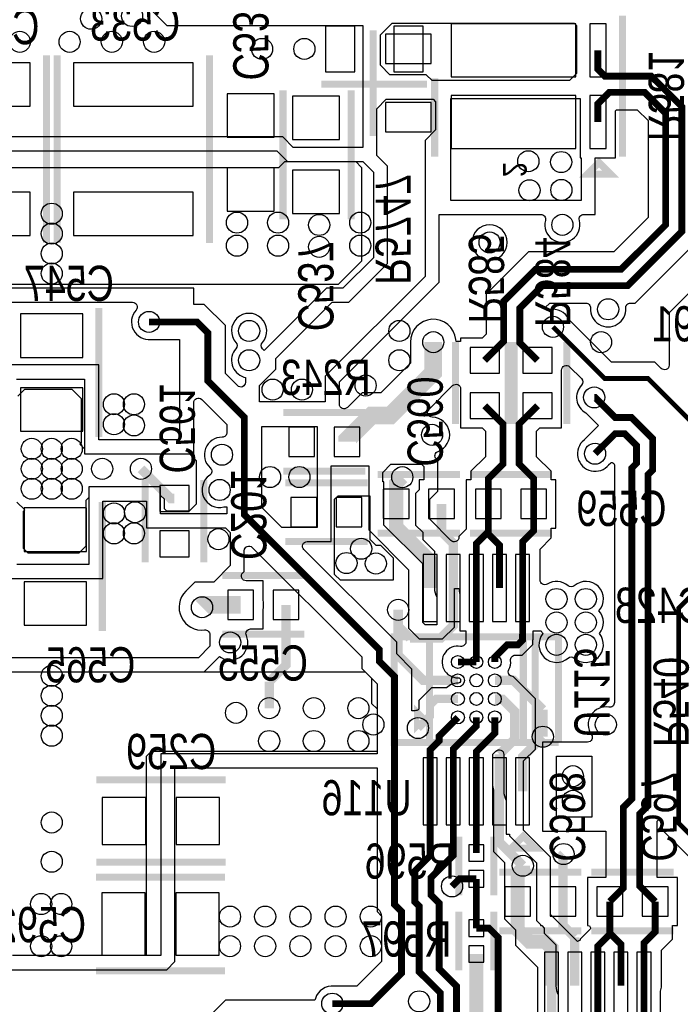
# Model space of a CAD drawing. Extents: x -394 to 5394, y -1015 to 6968.
# Tile 36 of 63: x 1147 to 1709, y 1762 to 2602. Entities that reach past the tile are written whole.
import ezdxf

# ---------------------------------------------------------------- set-up
doc = ezdxf.new("R2010")
doc.units = 0
for name, color, linetype in [('ET_BOTTOM', 1, 'CONTINUOUS'), ('PG_SILKSCREEN_BOTTOM', 2, 'CONTINUOUS'), ('PIN_BOTTOM', 1, 'CONTINUOUS'), ('RD_SILKSCREEN_BOTTOM', 254, 'CONTINUOUS'), ('VC_BOTTOM', 1, 'CONTINUOUS')]:
    doc.layers.add(name, color=color, linetype=linetype)

msp = doc.modelspace()

# ---------------------------------------------------------------- linework, layer by layer
at = {"layer": 'ET_BOTTOM'}
for points in [[(1439, 2597), (1439, 2530.9708), (1438.9998, 2530.9706), (1438.9998, 2493.0502), (1379.6998, 2493.0502), (1370.75, 2502), (969.0708, 2502), (968.0706, 2503.0002), (915.8794, 2503.0002), (914.8792, 2502), (911.41, 2502), (911.41, 2616), (1253, 2616), (1272, 2597)], [(1615, 2550), (1498, 2550), (1493, 2555), (1462, 2555), (1454, 2563), (1454, 2589), (1464, 2599), (1619, 2599), (1621, 2597), (1621, 2556)], [(1413, 2361), (1427, 2361), (1460, 2394), (1460, 2477), (1451, 2486), (1451, 2526), (1459, 2534), (1499, 2534), (1501, 2532), (1501, 2508), (1492, 2499), (1492, 2383), (1407, 2298), (1407, 2276), (1351, 2276), (1351, 2290), (1365, 2304), (1365, 2313)], [(1624.2598, 2484.2198), (1625, 2484.2198), (1625, 2447.85), (1513.85, 2447.85), (1513.85, 2534.8), (1624.2598, 2534.8)], [(1353.0002, 2255), (1400, 2255), (1400, 2169), (1370.0006, 2169), (1353.001, 2185.9996), (1353.001, 2244.5895), (1353.0002, 2244.5903)], [(1445, 2159), (1450, 2154), (1454, 2154), (1465, 2143), (1465, 2124), (1420, 2124), (1415, 2129), (1415, 2193), (1418, 2196), (1445, 2196)], [(1634, 1922), (1604, 1922), (1604, 1974), (1634, 1974)]]:
    msp.add_lwpolyline(points, close=True, dxfattribs=at)
for points, const_width in [([(1639.26, 2575.74), (1639.26, 2559.6), (1645.06, 2553.8), (1684.7162, 2553.8), (1710.8, 2527.7162), (1710.8, 2421.2838), (1664.7162, 2375.2), (1592.0162, 2375.2), (1572.8, 2355.9838), (1572.8, 2326.46), (1587.84, 2311.42)], 5.8), ([(1639.26, 2514.72), (1639.26, 2530.26), (1649, 2540), (1679, 2540), (1697, 2522), (1697, 2427), (1659, 2389), (1586.3, 2389), (1559, 2361.7), (1559, 2327.58), (1542.84, 2311.42)], 5.8), ([(1413, 1763), (1446, 1763), (1472, 1789), (1472, 1841.6523), (1466, 1847.6523), (1466, 2042), (1453, 2055), (1453, 2064.9285), (1338.1008, 2179.8277), (1338.1008, 2238.4176), (1338.1, 2238.4184), (1338.1, 2262.9001), (1307, 2294.0001), (1307, 2335), (1297.75, 2344.25), (1256.9, 2344.25)], 5.8), ([(1499, 2327), (1499, 2300.9999), (1462.4148, 2264.4147), (1446.4554, 2264.4147), (1425.5559, 2243.5152), (1425.5559, 2242.0152)], 15), ([(1542.84, 2272.84), (1558.37, 2257.31), (1558.37, 2223.1413), (1545.98, 2210.7513), (1545.98, 2189.05)], 5.8), ([(1587.84, 2272.84), (1572.17, 2257.17), (1572.17, 2223.1413), (1584.56, 2210.7513), (1584.56, 2189.05)], 5.8), ([(1688.02, 1850.1), (1674.8, 1863.32), (1674.8, 1924.8), (1682, 1932), (1682, 2214), (1686, 2218), (1686, 2244.6587), (1667.8887, 2262.77), (1653.97, 2262.77), (1636.87, 2279.87), (1636.13, 2279.87)], 5.8), ([(1649.44, 1850.1), (1661, 1861.66), (1661, 1930.5162), (1668.2, 1937.7162), (1668.2, 2219.7162), (1672.2, 2223.7162), (1672.2, 2238.9425), (1662.1725, 2248.97), (1653.97, 2248.97), (1636.87, 2231.87)], 5.8), ([(1250, 2219), (1275.31, 2193.69), (1278.5, 2193.69)], 8), ([(1467.45, 2189.05), (1467.45, 2206.67), (1472.63, 2211.85)], 12), ([(1496.37, 2117.33), (1496.37, 2140.57), (1467.45, 2169.49), (1467.45, 2189.05)], 12), ([(1516.06, 2117.33), (1516.06, 2155.34), (1506.03, 2165.37), (1506.03, 2189.05)], 8), ([(1545.98, 2189.05), (1545.98, 2165.4), (1545.03, 2164.45)], 5.8), ([(1575.11, 2117.33), (1575.11, 2156.78), (1584.56, 2166.23), (1584.56, 2189.05)], 5.8), ([(1545.03, 2164.45), (1535.74, 2155.16), (1535.74, 2117.33)], 5.8), ([(1555.42, 2117.33), (1555.42, 2154.06), (1545.03, 2164.45)], 5.8), ([(1479.2, 2074.75), (1505.5, 2074.75), (1516.06, 2085.31), (1516.06, 2117.33)], 8), ([(1535.74, 2054.342), (1535.74, 2117.33)], 5.8), ([(1575.11, 2117.33), (1575.11, 2077.08), (1575, 2076.97), (1575, 2073), (1571, 2069), (1562, 2069), (1551.488, 2058.488), (1551.488, 2054.342)], 5.8), ([(1335, 2103), (1304, 2103), (1302, 2101)], 15), ([(1359.25, 2037.45), (1373.58, 2051.78), (1373.58, 2103)], 8), ([(1469.13, 2098.8), (1469.13, 2084.82)], 8), ([(1469.13, 2084.82), (1469.13, 2080.05), (1469, 2079.92), (1469, 2060.1108), (1490.5168, 2038.594), (1519.992, 2038.594)], 8), ([(1469.13, 2084.82), (1479.2, 2074.75)], 8), ([(1519.992, 2054.342), (1535.74, 2054.342)], 5.8), ([(1359.25, 2014.95), (1359.25, 2037.45)], 8), ([(1551.488, 2038.594), (1567.406, 2038.594), (1592.3806, 2013.6194)], 8), ([(1486, 1998), (1496.2531, 2008.2531), (1496.2531, 2017.5669), (1501.5322, 2022.846), (1519.992, 2022.846)], 7), ([(1551.488, 2022.846), (1552.154, 2022.846), (1552.402, 2022.598), (1557.9128, 2022.598), (1568.3398, 2012.171), (1568.3398, 1988.499), (1555.42, 1975.5792)], 8), ([(1592.3806, 2013.6194), (1592.3806, 1990.6194)], 8), ([(1519.992, 2007.098), (1504, 1991.106), (1504, 1987.14), (1496.37, 1979.51), (1496.37, 1944.11)], 5.8), ([(1516.06, 1944.11), (1516.06, 1980.06), (1535.74, 1999.74), (1535.74, 2007.098)], 5.8), ([(1551.488, 2007.098), (1551.488, 1993.5676), (1535.74, 1977.8196), (1535.74, 1944.11)], 5.8), ([(1592.3806, 1990.6194), (1575.11, 1973.3488), (1575.11, 1944.11)], 8), ([(1555.42, 1975.5792), (1555.42, 1944.11)], 8), ([(1575.3621, 1880.6014), (1555.42, 1900.5435), (1555.42, 1944.11)], 8), ([(1496.37, 1944.11), (1496.37, 1889.2015), (1483.3, 1876.1315), (1483.3, 1849.8685), (1487, 1846.1685), (1487, 1790.3153), (1505.04, 1772.2753), (1505.04, 1583.96), (1520, 1569)], 5.8), ([(1516.06, 1944.11), (1516.06, 1889.3753), (1497.1, 1870.4153), (1497.1, 1855.5847), (1504, 1848.6847), (1504, 1792.8315), (1518.84, 1777.9915), (1518.84, 1617.16), (1542, 1594)], 5.8), ([(1535.74, 1944.11), (1535.74, 1891.47)], 5.8), ([(1609.49, 1850.1), (1609.49, 1890.17), (1609.94, 1890.62)], 8), ([(1570.91, 1850.1), (1570.91, 1873.91), (1575.3621, 1878.3621), (1575.3621, 1880.6014)], 12), ([(1515, 1863), (1521.43, 1869.43), (1535.74, 1869.43)], 5.8), ([(1535.74, 1827.38), (1535.74, 1869.43)], 5.8), ([(1599.83, 1778.38), (1599.83, 1810.37), (1594.2, 1816), (1581, 1816), (1570.91, 1826.09), (1570.91, 1850.1)], 12), ([(1609.49, 1850.1), (1609.49, 1829.76), (1619.52, 1819.73)], 8), ([(1649.44, 1850.1), (1649.44, 1823.11), (1649.9, 1822.65)], 5.8), ([(1688.02, 1850.1), (1688.02, 1824.32), (1678.57, 1814.87), (1678.57, 1778.38)], 5.8), ([(1535.74, 1827.38), (1546.52, 1827.38), (1554.3427, 1819.5573), (1554.3427, 1666.6573), (1561, 1660), (1561, 1530), (1609, 1482), (1630, 1482), (1643.8987, 1495.8987), (1643.8987, 1511.8813), (1639.2, 1516.58), (1639.2, 1530.48)], 5.8), ([(1619.52, 1819.73), (1619.52, 1778.38)], 8), ([(1639.2, 1778.38), (1639.2, 1811.95), (1649.9, 1822.65)], 5.8), ([(1649.9, 1822.65), (1658.88, 1813.67), (1658.88, 1778.38)], 5.8), ([(1543, 1652), (1535.74, 1659.26), (1535.74, 1805.34)], 12), ([(1599.83, 1778.38), (1599.83, 1735.96), (1576.14, 1712.27), (1576.14, 1695.86), (1588.104, 1683.896), (1623.452, 1683.896)], 8), ([(1639.2, 1715.392), (1639.2, 1778.38)], 5.8), ([(1654.948, 1715.392), (1678.57, 1739.014), (1678.57, 1778.38)], 5.8)]:
    msp.add_lwpolyline(points, dxfattribs=dict(at, const_width=const_width))
for points in [[(1425.8286, 2271.3654, -0.668177), (1419.0002, 2274.1938), (1419.0002, 2293.0294), (1504.0002, 2378.0294), (1504.0002, 2435.8498), (1590.6292, 2435.8498, -0.491997), (1594.4967, 2430.8288, 1.298255), (1623.5033, 2430.8288, -0.491997), (1627.3708, 2435.8498), (1637.0002, 2435.8498), (1637.0002, 2484.2198), (1654.2602, 2484.2198), (1654.2602, 2524.1881), (1655.1719, 2525.0998), (1672.8281, 2525.0998), (1682.0998, 2515.8281), (1682.0998, 2433.1719), (1652.8281, 2403.9002), (1580.1281, 2403.9002), (1544.0998, 2367.8719), (1544.0998, 2333.7519), (1540.7681, 2330.4202), (1522.3398, 2330.4202), (1522.3398, 2327.6213), (1518.5704, 2327.6213), (1518.3547, 2329.3775, 0.940681), (1479.4998, 2327), (1479.4998, 2309.0771), (1454.3376, 2283.9149), (1438.3782, 2283.9149)], [(1562.0002, 2412, 1), (1531.9998, 2412, 1)], [(1693.1714, 2304.6279), (1687.7991, 2310.0002), (1650.7991, 2310.0002), (1614.7155, 2346.0838), (1614.567, 2346.3987, 0.350582), (1597.7459, 2354.643), (1596.6742, 2354.4048), (1594.4836, 2356.5954), (1598.1881, 2360.2998), (1629.0443, 2360.2998, -0.434409), (1633.0349, 2356.0262, 1.070921), (1662.9651, 2356.0262, -0.434409), (1666.9557, 2360.2998), (1670.8881, 2360.2998), (1717.7856, 2407.1973, -0.668179), (1721.1998, 2405.7831), (1721.1998, 2404.4128), (1737.1982, 2388.4144, -0.668179), (1735.784, 2385.0002), (1733.0294, 2385.0002), (1699.9998, 2351.9706), (1699.9998, 2307.4563, -0.668174)], [(1621.8306, 1816.1403), (1599.0002, 1838.9706), (1599.0002, 1887.9706), (1576.0002, 1910.9706), (1576.0002, 1970.0294), (1586.0002, 1980.0294), (1586.0002, 2022.9706), (1566.9706, 2042.0002), (1566.8721, 2042.0002, -0.568473), (1563.3558, 2047.9069, 0.150489), (1564.9199, 2055.698, -0.444002), (1568.8997, 2060.0998), (1574.6866, 2060.0998), (1583.9002, 2069.3134), (1583.9002, 2073.2834), (1584.0102, 2073.3934), (1584.0102, 2080.8298), (1590.8245, 2080.8298, 0.046899), (1592.3916, 2078.5, 0.91983), (1613.8685, 2057.7031, -0.375264), (1619.1315, 2057.7031, 0.91983), (1640.6084, 2078.5, 0.369443), (1640.1806, 2098, 0.940291), (1619.1315, 2119.2969, -0.375264), (1613.8685, 2119.2969, 0.329071), (1596.1133, 2120.7595, -0.587401), (1590.0102, 2124.162), (1590.0102, 2150.6081), (1599.4602, 2160.0581), (1599.4602, 2168.5498), (1603.5602, 2168.5498), (1603.5602, 2209.5502), (1599.4602, 2209.5502), (1599.4602, 2216.9232), (1587.0702, 2229.3132), (1587.0702, 2250.9981), (1589.9119, 2253.8398), (1608.3402, 2253.8398), (1608.3402, 2303.2037, -0.668174), (1615.1686, 2306.0321), (1625.2971, 2295.9036, -0.40925), (1625.3447, 2290.2952, 0.496415), (1628.9897, 2266.6783), (1639.7979, 2255.87), (1627.5591, 2243.6312), (1627.4744, 2243.5631, 1.114862), (1648.5631, 2222.4744), (1648.6312, 2222.5591), (1649.8856, 2223.8135, -0.668179), (1653.2998, 2222.3993), (1653.2998, 2019.7115, -0.466318), (1648.6051, 2015.7723, 0.67056), (1633.7692, 1992.3159, -0.609055), (1630.5077, 1986.0002), (1591.9998, 1986.0002), (1591.9998, 1909.9998), (1646.0998, 1909.9998), (1646.0998, 1870.6002), (1630.4398, 1870.6002), (1630.4398, 1829.5998), (1630.9493, 1829.5998, -0.668179), (1632.3635, 1826.1856), (1624.2998, 1818.1219), (1624.2998, 1817.163)], [(1514.0114, 2157.9595), (1496.0002, 2175.9706), (1496.0002, 2193.0294), (1503.0002, 2200.0294), (1503.0002, 2225.9706), (1501.658, 2227.3129, -0.548838), (1503.1209, 2233.901, 0.834169), (1498.1841, 2262.9991, -0.66375), (1495.4047, 2269.8272), (1515.5114, 2289.9338, -0.668177), (1522.3398, 2287.1054), (1522.3398, 2253.8398), (1540.7681, 2253.8398), (1543.4698, 2251.1381), (1543.4698, 2229.3132), (1531.0798, 2216.9232), (1531.0798, 2209.5502), (1526.9798, 2209.5502), (1526.9798, 2167.4719), (1520.8398, 2161.3319), (1520.8398, 2160.7879, -0.668177)], [(1480.9002, 2012.7152), (1480.9002, 2048.1719), (1467.9002, 2061.1719), (1467.9002, 2071.1004), (1388.8292, 2150.1714, -0.668175), (1391.6576, 2156.9998), (1412.0002, 2156.9998), (1412.0002, 2221.515), (1443.9998, 2221.515), (1443.9998, 2167.0294), (1477.9998, 2133.0294), (1477.9998, 2083.0294), (1487.0294, 2073.9998), (1506.9706, 2073.9998), (1517.0002, 2084.0294), (1517.0002, 2117.0071), (1520.7418, 2117.0071), (1520.9812, 2115.282, 0.04752), (1521.6333, 2112.5324), (1521.7398, 2112.2192), (1521.7398, 2080.8298), (1526.8398, 2080.8298), (1526.8398, 2071.6089, -0.462936), (1522.1889, 2067.6623, 1.094074), (1520.2096, 2040.8436, -0.423686), (1522.2416, 2038.8116, 0.00806), (1522.2416, 2038.3764, -0.423686), (1520.2096, 2036.3444, 0.204353), (1510.4003, 2032.3462), (1497.5971, 2032.3462), (1486.7529, 2021.502), (1486.7529, 2014.9544, -0.39287), (1484.8996, 2012.9598, 0.027492), (1483.2649, 2012.7487), (1483.0841, 2012.7152)], [(1502.0598, 2086.0598), (1502, 2086), (1492, 2086), (1490, 2088), (1490, 2138), (1457.0002, 2170.9998), (1457.0002, 2208.0002), (1456, 2208.0002), (1456, 2216), (1463, 2223), (1489, 2223), (1491, 2221), (1491, 2209.5502), (1487.0298, 2209.5502), (1487.0298, 2201.0298), (1484, 2198), (1484, 2171), (1490.0298, 2164.9702), (1490.0298, 2158.7425), (1500.0598, 2148.7125), (1500.0598, 2117.33, 0.127016), (1502.0598, 2109.584)], [(1304.257, 2081.6309, -0.448612), (1308.72, 2077.6578), (1308.72, 2067.72), (1299, 2058), (1091, 2058), (1091, 2190.69), (1132.29, 2190.69), (1132.29, 2125.41), (1217.63, 2125.41), (1217.63, 2191.52), (1254.72, 2191.52), (1254.72, 2168.61), (1322, 2168.61), (1326, 2164.61), (1326, 2136.55), (1311.9502, 2122.5002), (1295.9228, 2122.5002), (1288.2113, 2114.7887, 0.710967)]]:
    msp.add_lwpolyline(points, format="xyb", close=True, dxfattribs=at)
for points, format in [([(899.4098, 2489.9998), (1365.7794, 2489.9998), (1374.7794, 2480.9998), (1439.0294, 2480.9998), (1447.9998, 2472.0294), (1447.9998, 2398.9706), (1422.0294, 2373.0002), (1408.0294, 2373.0002), (1354.934, 2319.9048), (1353.472, 2321.3668), (1353.4269, 2321.4185, -0.375264), (1353.4269, 2326.6815, 2.201377), (1330.8331, 2326.6815, -0.375264), (1330.8331, 2321.4185, 0.540557), (1337.6033, 2297.2491), (1338.9998, 2296.8071), (1338.9998, 2292.7292, -0.668175), (1332.1714, 2289.9008), (1321.9002, 2300.172), (1321.9002, 2341.1719), (1303.9219, 2359.1502), (1294.9302, 2359.1502), (1294.9302, 2373.0002), (1009.9998, 2373.0002)], "xyb"), ([(1102.1402, 2361), (1242.813, 2361, -0.650323), (1245.7786, 2354.3158, 0.689631), (1258.5246, 2329.338), (1258.6326, 2329.3498), (1282.93, 2329.3498), (1282.93, 2243.74), (1214.03, 2243.74), (1214.03, 2307.56), (1132.07, 2307.56)], "xyb"), ([(1601, 2340, 4, 4, 0), (1645, 2296, 4, 4, 0), (1682, 2296, 4, 4, 0), (1747, 2231, 4, 4, 0), (1747, 2139.0226, 4, 4, 0), (1708, 2100.0226, 4, 4, 0), (1708, 1917, 4, 4, 0), (1725, 1900, 4, 4, 0), (1821, 1900, 4, 4, 0), (1895.9986, 1974.9986, 5, 5, 0), (1946.9951, 2025.9951, 5, 5, 0), (1946.9951, 2160.9951, 5, 5, 0), (2051, 2265, 5, 5, 0), (2170, 2265, 5, 5, 0), (2203, 2298, 5, 5, 0), (2409.3496, 2298, 5, 5, 0), (2445.3496, 2262, 5, 5, 0), (2516, 2262, 5, 5, 0)], "xyseb"), ([(1144.0702, 2295.5598), (1202.0298, 2295.5598), (1202.0298, 2231.7398), (1294.9302, 2231.7398), (1294.9302, 2275.341, -0.668175), (1301.7586, 2278.1694), (1323.1998, 2256.7282), (1323.1998, 2249.9991, -0.417296), (1319.1577, 2245.9994, 0.694294), (1309.0577, 2219.768, -0.490968), (1308.6367, 2213.4523, 0.842218), (1320.7064, 2186.4649), (1320.9496, 2186.5269), (1323.2006, 2186.5269), (1323.2006, 2180.6102), (1266.7202, 2180.6102), (1266.7202, 2203.5202), (1205.6298, 2203.5202), (1205.6298, 2137.4102), (1144.2902, 2137.4102)], "xyb"), ([(1078.9998, 2045.9998), (1303.9706, 2045.9998), (1316.9252, 2058.9543), (1318.265, 2058.148, 0.728478), (1339.7822, 2076.9209, -0.538721), (1343.4574, 2082.4998), (1354.0002, 2082.4998), (1354.0002, 2098.6071), (1354.0467, 2098.819, 0.108465), (1354.0467, 2107.181), (1354.0002, 2107.3929), (1354.0002, 2123.5002), (1339.5779, 2123.5002, -0.668177), (1336.7495, 2130.3286), (1338.0002, 2131.5794), (1338.0002, 2149.1994, -0.668175), (1344.8286, 2152.0278), (1438.0998, 2058.7566), (1438.0998, 2048.8281), (1451.0998, 2035.8281), (1451.0998, 1976.0002), (1266.9998, 1976.0002), (1266.9998, 1804.0002), (1140.6891, 1804.0002, -0.460326)], "xyb"), ([(1078.9998, 2045.9998), (1303.9706, 2045.9998), (1303.9708, 2046), (1440.9279, 2046), (1446.45, 2040.4779), (1446.45, 2019), (1451.0998, 2014.3502), (1451.0998, 1978), (1258.7, 1978), (1254.5, 1973.8), (1254.5, 1804.0002), (1140.6891, 1804.0002, -0.460326)], "xyb"), ([(1588, 1737), (1588, 1794), (1569.2429, 1812.7571), (1569.2429, 1825.7292), (1560, 1834.9721), (1560, 1883), (1550.6402, 1892.3598), (1550.6402, 1944.11, 0.08214), (1549.8467, 1948.9076), (1549.7402, 1949.2208), (1549.7402, 1975.7402), (1552.2814, 1978.2814, -0.668172), (1559.1098, 1975.453), (1559.1098, 1944.11, 0.127016), (1561.1098, 1936.364), (1561.1098, 1907.6098), (1564, 1907.6098), (1564, 1906), (1587, 1883), (1587, 1834), (1590.4898, 1830.5102), (1590.4898, 1829.5998), (1591.4002, 1829.5998), (1593.4898, 1827.5102), (1593.4898, 1823.1325), (1603.5198, 1813.1025), (1603.5198, 1778.38, 0.127016), (1605.5198, 1770.634), (1605.5198, 1741.8798)], "xyb"), ([(645, 1738), (671, 1764), (789.0292, 1764), (789.0294, 1763.9998), (1098.1028, 1763.9998), (1126.103, 1792), (1272, 1792), (1279, 1799), (1279, 1964), (1451.0998, 1964), (1451.0998, 1841.4804), (1455.05, 1837.5302), (1455.05, 1799), (1433.9502, 1777.9002), (1414.7326, 1777.9002), (1414.6246, 1777.912, 0.359594), (1398.6633, 1767.4118), (1398.2288, 1766), (1322, 1766), (1285.9002, 1729.9002)], "xyb"), ([(1692.5702, 1741.8798), (1692.5702, 1773.2692), (1692.6767, 1773.5824, 0.08214), (1693.4702, 1778.38), (1693.4702, 1808.6981), (1702.9202, 1818.1481), (1702.9202, 1829.5998), (1707.0202, 1829.5998), (1707.0202, 1870.6002), (1689.7002, 1870.6002), (1689.7002, 1918.6281), (1690.5856, 1919.5135, -0.668179), (1693.9998, 1918.0993), (1693.9998, 1911.2009), (1719.2009, 1885.9998)], "xyb")]:
    msp.add_lwpolyline(points, format=format, dxfattribs=at)
for points in [[(978.1, 2476), (1367.5, 2476), (1372.55, 2481.05), (1432.95, 2481.05), (1438, 2476), (1438, 2396), (1418, 2376), (1019.92, 2376)], [(1145, 2281), (1151, 2287), (1191, 2287), (1199, 2279), (1199, 2241), (1198, 2240), (1202.0298, 2235.9702), (1202.0298, 2231.7398), (1291.2602, 2231.7398), (1297, 2226), (1297, 2189), (1291, 2183), (1272, 2183), (1270, 2185), (1270, 2193), (1266.7202, 2196.2798), (1266.7202, 2203.5202), (1205.6298, 2203.5202), (1205.6298, 2194.6298), (1203, 2192), (1203, 2153), (1197, 2147), (1154, 2147), (1150, 2151), (1150, 2183), (1151, 2184), (1144.2902, 2190.7098)]]:
    msp.add_lwpolyline(points, dxfattribs=at)
at = {"layer": 'PG_SILKSCREEN_BOTTOM', "const_width": 6}
for points in [[(1660.2, 2485.23), (1660.2, 2605.23)], [(1447.8425, 2502.8662), (1447.8425, 2592.8662)], [(1169.5, 2411.61), (1169.5, 2571.61)], [(1178.5, 2571.61), (1178.5, 2411.61)], [(1308.5, 2411.61), (1308.5, 2571.61)], [(1500.2, 2485.23), (1500.2, 2552)], [(1308.5, 2543.66), (1308.5, 2433.66)], [(1371, 2541.65), (1371, 2431.65)], [(1403.7087, 2547), (1493.7087, 2547)], [(1429, 2541.65), (1429, 2431.65)], [(1640.2, 2480.23), (1650.2, 2470.23), (1630.2, 2470.23), (1640.2, 2480.23)], [(1214, 2356), (1214, 2246)], [(1517.84, 2257.13), (1517.84, 2327.13)], [(1562.84, 2257.13), (1562.84, 2327.13)], [(1567.84, 2257.13), (1567.84, 2327.13)], [(1612.84, 2257.13), (1612.84, 2327.13)], [(1371.2646, 2267.0152), (1441.2646, 2267.0152)], [(1371.2646, 2217.0152), (1441.2646, 2217.0152)], [(1451.74, 2214.05), (1521.74, 2214.05)], [(1600.27, 2214.05), (1530.27, 2214.05)], [(1253.5, 2139.4), (1253.5, 2209.4)], [(1303.5, 2139.4), (1303.5, 2209.4)], [(1373, 2207), (1443, 2207)], [(1217.09, 2080.64), (1217.09, 2190.64)], [(1451.74, 2164.05), (1521.74, 2164.05)], [(1600.27, 2164.05), (1530.27, 2164.05)], [(1373, 2157), (1443, 2157)], [(1319.29, 2128), (1389.29, 2128)], [(1319.29, 2078), (1389.29, 2078)], [(1585.74, 2075.72), (1585.74, 1985.72), (1465.74, 1985.72), (1465.74, 2075.72), (1605.74, 2075.72), (1605.74, 1985.72)], [(1495.74, 2075.72), (1575.74, 2075.72), (1575.74, 1985.72), (1495.74, 1985.72), (1495.74, 2075.72)], [(1605.74, 1985.72), (1585.74, 1985.72), (1585.74, 2075.72)], [(1490.74, 2005.72), (1485.74, 2000.72), (1485.74, 2010.72), (1490.74, 2005.72)], [(1322.05, 1953.75), (1212.05, 1953.75)], [(1520.74, 1905.45), (1520.74, 1855.45)], [(1550.74, 1905.45), (1550.74, 1855.45)], [(1585.74, 1895.72), (1565.74, 1895.72), (1575.74, 1905.72), (1585.74, 1895.72)], [(1322.05, 1883.75), (1212.05, 1883.75)], [(1321.68, 1871.01), (1211.68, 1871.01)], [(1555.2, 1875.1), (1625.2, 1875.1)], [(1703.73, 1875.1), (1633.73, 1875.1)], [(1520.74, 1841.36), (1520.74, 1791.36)], [(1550.74, 1841.36), (1550.74, 1791.36)], [(1555.2, 1825.1), (1625.2, 1825.1)], [(1703.73, 1825.1), (1633.73, 1825.1)], [(1321.68, 1791.01), (1211.68, 1791.01)]]:
    msp.add_lwpolyline(points, dxfattribs=at)
at = {"layer": 'PIN_BOTTOM'}
for points in [[(1407.0749, 2596.5), (1407.0749, 2557.5), (1432.0749, 2557.5), (1432.0749, 2596.5)], [(1465.3425, 2596.5), (1465.3425, 2557.5), (1490.3425, 2557.5), (1490.3425, 2596.5)], [(1514.4, 2553.24), (1620.4, 2553.24), (1620.4, 2598.24), (1514.4, 2598.24)], [(1632.26, 2553.24), (1646.26, 2553.24), (1646.26, 2598.24), (1632.26, 2598.24)], [(1458.3425, 2564.5), (1497.3425, 2564.5), (1497.3425, 2589.5), (1458.3425, 2589.5)], [(1155.5, 2565.23), (1053.5, 2565.23), (1053.5, 2528.23), (1155.5, 2528.23)], [(1294.5, 2565.23), (1192.5, 2565.23), (1192.5, 2528.23), (1294.5, 2528.23)], [(1363.5, 2538.66), (1323.5, 2538.66), (1323.5, 2501.66), (1363.5, 2501.66)], [(1419, 2536.646), (1379, 2536.646), (1379, 2499.646), (1419, 2499.646)], [(1514.4, 2492.22), (1620.4, 2492.22), (1620.4, 2537.22), (1514.4, 2537.22)], [(1632.26, 2492.22), (1646.26, 2492.22), (1646.26, 2537.22), (1632.26, 2537.22)], [(1458.3425, 2506.2324), (1497.3425, 2506.2324), (1497.3425, 2531.2324), (1458.3425, 2531.2324)], [(1363.5, 2475.66), (1323.5, 2475.66), (1323.5, 2438.66), (1363.5, 2438.66)], [(1419, 2473.654), (1379, 2473.654), (1379, 2436.654), (1419, 2436.654)], [(1155.5, 2454.99), (1053.5, 2454.99), (1053.5, 2417.99), (1155.5, 2417.99)], [(1294.5, 2454.99), (1192.5, 2454.99), (1192.5, 2417.99), (1294.5, 2417.99)], [(1200.5, 2351), (1147.5, 2351), (1147.5, 2314), (1200.5, 2314)], [(1530.34, 2300.42), (1555.34, 2300.42), (1555.34, 2322.42), (1530.34, 2322.42)], [(1575.34, 2300.42), (1600.34, 2300.42), (1600.34, 2322.42), (1575.34, 2322.42)], [(1200.5, 2288), (1147.5, 2288), (1147.5, 2251), (1200.5, 2251)], [(1530.34, 2261.84), (1555.34, 2261.84), (1555.34, 2283.84), (1530.34, 2283.84)], [(1575.34, 2261.84), (1600.34, 2261.84), (1600.34, 2283.84), (1575.34, 2283.84)], [(1375.9733, 2254.5152), (1375.9733, 2229.5152), (1397.9733, 2229.5152), (1397.9733, 2254.5152)], [(1414.5559, 2254.5152), (1414.5559, 2229.5152), (1436.5559, 2229.5152), (1436.5559, 2254.5152)], [(1266, 2182.69), (1291, 2182.69), (1291, 2204.69), (1266, 2204.69)], [(1456.45, 2201.55), (1456.45, 2176.55), (1478.45, 2176.55), (1478.45, 2201.55)], [(1495.03, 2201.55), (1495.03, 2176.55), (1517.03, 2176.55), (1517.03, 2201.55)], [(1556.98, 2176.55), (1556.98, 2201.55), (1534.98, 2201.55), (1534.98, 2176.55)], [(1595.56, 2176.55), (1595.56, 2201.55), (1573.56, 2201.55), (1573.56, 2176.55)], [(1377.71, 2194.5), (1377.71, 2169.5), (1399.71, 2169.5), (1399.71, 2194.5)], [(1416.29, 2194.5), (1416.29, 2169.5), (1438.29, 2169.5), (1438.29, 2194.5)], [(1150.59, 2148.64), (1203.59, 2148.64), (1203.59, 2185.64), (1150.59, 2185.64)], [(1266, 2144.11), (1291, 2144.11), (1291, 2166.11), (1266, 2166.11)], [(1490.37, 2088.83), (1502.37, 2088.83), (1502.37, 2145.83), (1490.37, 2145.83)], [(1510.06, 2088.83), (1522.06, 2088.83), (1522.06, 2145.83), (1510.06, 2145.83)], [(1529.74, 2088.83), (1541.74, 2088.83), (1541.74, 2145.83), (1529.74, 2145.83)], [(1549.42, 2088.83), (1561.42, 2088.83), (1561.42, 2145.83), (1549.42, 2145.83)], [(1569.11, 2088.83), (1581.11, 2088.83), (1581.11, 2145.83), (1569.11, 2145.83)], [(1150.59, 2085.64), (1203.59, 2085.64), (1203.59, 2122.64), (1150.59, 2122.64)], [(1324, 2115.5), (1324, 2090.5), (1346, 2090.5), (1346, 2115.5)], [(1362.58, 2115.5), (1362.58, 2090.5), (1384.58, 2090.5), (1384.58, 2115.5)], [(1490.37, 1915.61), (1502.37, 1915.61), (1502.37, 1972.61), (1490.37, 1972.61)], [(1510.06, 1915.61), (1522.06, 1915.61), (1522.06, 1972.61), (1510.06, 1972.61)], [(1529.74, 1915.61), (1541.74, 1915.61), (1541.74, 1972.61), (1529.74, 1972.61)], [(1549.42, 1915.61), (1561.42, 1915.61), (1561.42, 1972.61), (1549.42, 1972.61)], [(1569.11, 1915.61), (1581.11, 1915.61), (1581.11, 1972.61), (1569.11, 1972.61)], [(1254.05, 1898.75), (1254.05, 1938.75), (1217.05, 1938.75), (1217.05, 1898.75)], [(1317.05, 1898.75), (1317.05, 1938.75), (1280.05, 1938.75), (1280.05, 1898.75)], [(1542.24, 1898.47), (1529.24, 1898.47), (1529.24, 1884.47), (1542.24, 1884.47)], [(1542.24, 1876.43), (1529.24, 1876.43), (1529.24, 1862.43), (1542.24, 1862.43)], [(1253.68, 1804.51), (1253.68, 1857.51), (1216.68, 1857.51), (1216.68, 1804.51)], [(1316.68, 1804.51), (1316.68, 1857.51), (1279.68, 1857.51), (1279.68, 1804.51)], [(1559.91, 1862.6), (1559.91, 1837.6), (1581.91, 1837.6), (1581.91, 1862.6)], [(1598.49, 1862.6), (1598.49, 1837.6), (1620.49, 1837.6), (1620.49, 1862.6)], [(1660.44, 1837.6), (1660.44, 1862.6), (1638.44, 1862.6), (1638.44, 1837.6)], [(1699.02, 1837.6), (1699.02, 1862.6), (1677.02, 1862.6), (1677.02, 1837.6)], [(1542.24, 1834.38), (1529.24, 1834.38), (1529.24, 1820.38), (1542.24, 1820.38)], [(1542.24, 1812.34), (1529.24, 1812.34), (1529.24, 1798.34), (1542.24, 1798.34)], [(1593.83, 1749.88), (1605.83, 1749.88), (1605.83, 1806.88), (1593.83, 1806.88)], [(1613.52, 1749.88), (1625.52, 1749.88), (1625.52, 1806.88), (1613.52, 1806.88)], [(1633.2, 1749.88), (1645.2, 1749.88), (1645.2, 1806.88), (1633.2, 1806.88)], [(1652.88, 1749.88), (1664.88, 1749.88), (1664.88, 1806.88), (1652.88, 1806.88)], [(1672.57, 1749.88), (1684.57, 1749.88), (1684.57, 1806.88), (1672.57, 1806.88)]]:
    msp.add_lwpolyline(points, close=True, dxfattribs=at)
for centre in [(1519.992, 2054.342), (1535.74, 2054.342), (1551.488, 2054.342), (1519.992, 2038.594), (1535.74, 2038.594), (1551.488, 2038.594), (1519.992, 2022.846), (1535.74, 2022.846), (1551.488, 2022.846), (1519.992, 2007.098), (1535.74, 2007.098), (1551.488, 2007.098)]:
    msp.add_circle(centre, 5.5, dxfattribs=at)
at = {"layer": 'VC_BOTTOM'}
for centre in [(1207.55, 2602.75), (1242.45, 2605.05), (1146.8, 2582.99), (1189.2, 2582.99), (1225.2, 2582.99), (1261.2, 2582.99), (1353.2, 2576.99), (1389.2, 2576.99), (1580.01, 2481.23), (1607.96, 2480.53), (1581.01, 2456.48), (1608.16, 2456.73), (1174, 2436.49), (1331.81, 2428.88), (1366.81, 2428.88), (1401.81, 2426.88), (1436.81, 2428.88), (1609, 2427), (1174, 2419.49), (1331.81, 2409.25), (1366.81, 2409.25), (1436.81, 2409.25), (1547, 2412), (1174, 2402.49), (1401.81, 2408.25), (1174, 2385.49), (1648, 2355), (1256.9, 2344.25), (1342.13, 2336.55), (1470.13, 2336.55), (1601, 2340), (1499, 2327), (1642, 2327), (1342.13, 2311.55), (1470.13, 2311.55), (1362.13, 2286.55), (1387.13, 2286.55), (1441.386, 2290.05), (1636.13, 2279.87), (1227, 2274), (1244, 2274), (1227, 2257), (1244, 2256), (1498, 2248), (1157, 2236), (1174, 2236), (1191, 2236), (1319, 2231), (1636.87, 2231.87), (1157, 2219), (1174, 2219), (1191, 2219), (1217, 2219), (1250, 2219), (1360, 2212), (1385, 2212), (1472.63, 2211.85), (1157, 2202), (1174, 2202), (1191, 2202), (1317, 2201), (1245, 2182), (1227, 2181), (1227, 2164), (1244, 2164), (1316, 2159), (1437.63, 2150.85), (1425.13, 2138.7), (1450.13, 2138.25), (1604, 2108), (1629, 2108), (1302, 2101), (1469.13, 2098.8), (1604, 2088), (1629, 2088), (1326, 2071), (1604, 2069), (1629, 2069), (1174, 2042.51), (1174, 2025.51), (1359.25, 2014.95), (1397.25, 2014.95), (1435.25, 2014.95), (1174, 2008.51), (1331, 2011), (1448, 2001), (1486, 1998), (1646, 2001), (1174, 1991.51), (1592.3806, 1990.6194), (1359.25, 1986.95), (1397.25, 1986.95), (1435.25, 1986.95), (1618, 1957), (1618, 1936), (1174, 1917.51), (1609.94, 1890.62), (1174, 1884.01), (1575.3621, 1880.6014), (1515, 1863), (1165, 1848.01), (1182, 1848.01), (1325.8, 1837.3), (1355.8, 1837.3), (1385.8, 1837.3), (1415.8, 1837.3), (1445.8, 1837.3), (1165, 1812.01), (1182, 1812.01), (1325.8, 1812.05), (1355.8, 1812.05), (1385.8, 1812.05), (1415.8, 1812.05), (1445.8, 1812.05), (1413, 1763), (1487, 1765)]:
    msp.add_circle(centre, 9, dxfattribs=at)

# ---------------------------------------------------------------- texts
at = {"layer": 'PG_SILKSCREEN_BOTTOM', "text_generation_flag": 2, "width": 0.85}
msp.add_text('2', height=20, rotation=270, dxfattribs=at).set_placement((1558.53, 2467.73))
at = {"layer": 'RD_SILKSCREEN_BOTTOM', "text_generation_flag": 2, "width": 0.8}
for s, p in [('C535', (1328.62, 2550.09)), ('R581', (1682.56, 2498.33)), ('R5747', (1449.8425, 2375.8662)), ('C537', (1384, 2336.35)), ('R585', (1529.34, 2342.87)), ('R584', (1585.93, 2339.96)), ('C560', (1477.11, 2220.94)), ('C561', (1265.95, 2215)), ('C201', (1326.83, 2141.28)), ('U115', (1619.28, 1989.74)), ('R540', (1686.64, 1981.87)), ('C598', (1598.34, 1884.04)), ('C597', (1676.4, 1884.08))]:
    msp.add_text(s, height=30, rotation=270, dxfattribs=at).set_placement(p)
for s, p in [('C534', (1163.51, 2580.96)), ('C533', (1283.41, 2584.02)), ('C547', (1226.94, 2362.14)), ('U91', (1744.42, 2327.64)), ('R243', (1445.7354, 2281.9848)), ('C559', (1697.74, 2170.28)), ('C428', (1730.6, 2087.7)), ('C565', (1245.23, 2036.95)), ('C555', (1392.27, 2038.46)), ('C259', (1314.14, 1963.02)), ('U116', (1480.58, 1923.63)), ('R596', (1517.39, 1869.61)), ('C592', (1203.3, 1815.45)), ('R597', (1514.46, 1803.17))]:
    msp.add_text(s, height=30, dxfattribs=at).set_placement(p)

doc.saveas('drawing.dxf')
